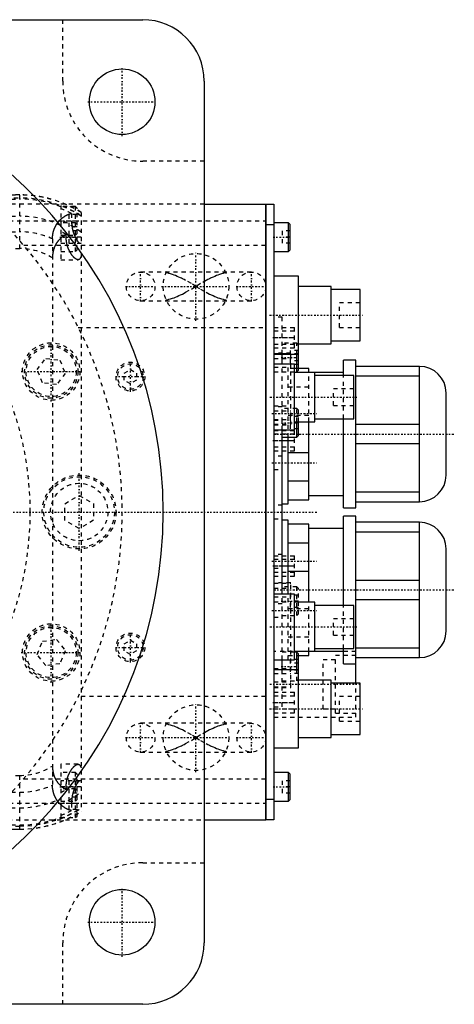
# Model space of a CAD drawing. Extents: x -1055 to 181, y -120 to 120.
# Tile 8 of 8: x 75 to 181, y -120 to 120. Entities that reach past the tile are written whole.
import ezdxf

# ---------------------------------------------------------------- set-up
doc = ezdxf.new("R2010")
doc.units = 0
doc.linetypes.add('CENTER', pattern=[1.5, 0.45, -0.5, 0.05, -0.5])
doc.linetypes.add('DASHED', pattern=[2, 1, -1])
for name, color, linetype in [('AM_0', 7, 'CONTINUOUS'), ('AM_3', 7, 'DASHED'), ('AM_7', 7, 'CENTER')]:
    doc.layers.add(name, color=color, linetype=linetype)

msp = doc.modelspace()

# ---------------------------------------------------------------- linework, layer by layer
at = {"layer": 'AM_0', "color": 7, "linetype": 'CONTINUOUS'}
for p, q in [((-105, 120), (105, 120)), ((120, 105), (120, -105)), ((120, 75), (135, 75)), ((135, -75), (135, 75)), ((135, 74.95), (135.05, 74.95)), ((135.05, 75), (135.05, -75)), ((135.05, 75), (137, 75)), ((137, 75), (137, -75)), ((135, 69.95), (135.05, 69.95)), ((137, 70), (135.05, 70)), ((140.6, 70.5), (137, 70.5)), ((141, 70.1), (140.6, 70.5)), ((140.6, 63.5), (140.6, 70.5)), ((141, 63.9), (141, 70.1)), ((137, 63.5), (140.6, 63.5)), ((140.6, 63.5), (141, 63.9)), ((143, 57.5), (137, 57.5)), ((143, 35), (143, 57.5)), ((151, 55), (143, 55)), ((151, 41), (151, 55)), ((158, 54.25), (151, 54.25)), ((158, 41.75), (158, 54.25)), ((143, 41), (151, 41)), ((151, 41.75), (158, 41.75)), ((137, 38.5), (143, 38.5)), ((139, 36), (139, 38.5)), ((142.6, 35), (142.6, 38.5)), ((142, 36), (137, 36)), ((142, 20), (142, 36)), ((157, 37), (154, 37)), ((154, 33.27), (154, 37)), ((157, 1), (157, 37)), ((145.5, 35), (142, 35)), ((154, 34), (142, 34)), ((145.5, 34), (145.5, 35)), ((147, 22), (147, 34)), ((172.5, 35.5), (157, 35.5)), ((172.5, 2.5), (172.5, 35.5)), ((156.5, 33.25), (147, 33.25)), ((156.5, 22.75), (156.5, 33.25)), ((157, 33.2), (172.5, 33.2)), ((179, 9), (179, 29)), ((142, 22), (147, 22)), ((142.6, 18.25), (142.6, 22)), ((143, 18.65), (143, 22)), ((145.5, 3), (145.5, 22)), ((147, 22.75), (156.5, 22.75)), ((154, 1), (154, 22.75)), ((137, 20), (142, 20)), ((139, -20), (139, 20)), ((172.5, 21.3), (157, 21.3)), ((139, 18.25), (142.6, 18.25)), ((140.5, 2), (140.5, 18.25)), ((142.6, 18.25), (143, 18.65)), ((140.5, 14.49), (145.5, 14.49)), ((157, 16.7), (172.5, 16.7)), ((145.5, 7.51), (140.5, 7.51)), ((140.5, 3), (145.5, 3)), ((145.5, 4), (154, 4)), ((172.5, 4.8), (157, 4.8)), ((157, 2.5), (172.5, 2.5)), ((139, 2), (140.5, 2)), ((154, 1), (157, 1)), ((140.5, -2), (139, -2)), ((140.5, -20), (140.5, -2)), ((157, -1), (154, -1)), ((154, -22.75), (154, -1)), ((157, -41.75), (157, -1)), ((145.5, -3), (140.5, -3)), ((145.5, -22), (145.5, -3)), ((154, -4), (145.5, -4)), ((172.5, -2.5), (157, -2.5)), ((157, -4.8), (172.5, -4.8)), ((172.5, -35.5), (172.5, -2.5)), ((140.5, -7.51), (145.5, -7.51)), ((179, -29), (179, -9)), ((145.5, -14.49), (140.5, -14.49)), ((172.5, -16.7), (157, -16.7)), ((142, -20), (137, -20)), ((142, -36), (142, -20)), ((157, -21.3), (172.5, -21.3)), ((147, -22), (142, -22)), ((147, -34), (147, -22)), ((156.5, -22.75), (147, -22.75)), ((156.5, -33.25), (156.5, -22.75)), ((147, -33.25), (156.5, -33.25)), ((154, -37), (154, -33.27)), ((172.5, -33.2), (157, -33.2)), ((137, -36), (142, -36)), ((139, -38.5), (139, -36)), ((154, -34), (142, -34)), ((142.6, -34.17), (142, -34.17)), ((143, -34.57), (142.6, -34.17)), ((142.6, -38.5), (142.6, -34.17)), ((143, -57.5), (143, -34.57)), ((143, -35), (145.5, -35)), ((145.5, -35), (145.5, -34)), ((157, -35.5), (172.5, -35.5)), ((154, -37), (157, -37)), ((143, -38.5), (137, -38.5)), ((151, -41), (143, -41)), ((151, -55), (151, -41)), ((158, -41.75), (151, -41.75)), ((158, -54.25), (158, -41.75)), ((143, -55), (151, -55)), ((151, -54.25), (158, -54.25)), ((137, -57.5), (143, -57.5)), ((140.6, -63.5), (137, -63.5)), ((141, -63.9), (140.6, -63.5)), ((140.6, -70.5), (140.6, -63.5)), ((141, -70.1), (141, -63.9)), ((135, -69.95), (135.05, -69.95)), ((135.05, -70), (137, -70)), ((137, -70.5), (140.6, -70.5)), ((140.6, -70.5), (141, -70.1)), ((120, -75), (135, -75)), ((135, -74.95), (135.05, -74.95)), ((137, -75), (135.05, -75)), ((105, -120), (-105, -120))]:
    msp.add_line(p, q, dxfattribs=at)
for centre in [(100, 100), (100, -100)]:
    msp.add_circle(centre, 8, dxfattribs=at)
for centre, radius, start, end in [((105, 105), 15, 0, 90), ((0, 0), 110, 277.8375, 82.1625), ((172.5, 29), 6.5, 0, 90), ((172.5, 9), 6.5, 270, 0), ((172.5, -9), 6.5, 0, 90), ((172.5, -29), 6.5, 270, 0), ((105, -105), 15, 270, 0)]:
    msp.add_arc(centre, radius, start, end, dxfattribs=at)
at = {"layer": 'AM_3', "color": 6, "linetype": 'DASHED'}
for p, q in [((85.5, 105), (85.5, 120)), ((120, 85.5), (105, 85.5)), ((-659, 77.28), (75, 77.28)), ((75, 77.32), (-120, 77.32)), ((75, 64.2), (75, 77.32)), ((-659, 76.29), (75, 76.29)), ((-98.41, 76.54), (75, 76.54)), ((120, 75), (66.14, 75)), ((85, 74.75), (85, 61.5)), ((88.6, 74.5), (85, 74.5)), ((89, 74.1), (88.6, 74.5)), ((88.6, 63.5), (88.6, 74.5)), ((-97, 72.1), (75, 72.1)), ((89, 72.5), (87, 72.5)), ((87, 72.5), (87, 69.5)), ((87.65, 72.74), (87.65, 71)), ((89, 63.9), (89, 74.1)), ((90, 73.02), (90, -73.02)), ((70.42, 71), (135, 71)), ((88.6, 70.5), (85, 70.5)), ((89, 70.1), (88.6, 70.5)), ((-659, 68.3), (75, 68.3)), ((85, 67.5), (88.6, 67.5)), ((86.34, 67), (86.34, 67.64)), ((89, 69.5), (87, 69.5)), ((89, 68.5), (87, 68.5)), ((87, 68.5), (87, 65.5)), ((88.6, 67.5), (89, 67.9)), ((139, 68.5), (139, 65.5)), ((141, 68.5), (139, 68.5)), ((135, 65), (75.99, 65)), ((83, 66.56), (83, -66.56)), ((90, 67), (85, 67)), ((85, 65.5), (89.8, 65.5)), ((141, 67), (139, 67)), ((141, 65.5), (139, 65.5)), ((-120, 64.2), (75, 64.2)), ((85, 63.5), (88.6, 63.5)), ((88.6, 63.5), (89, 63.9)), ((85, 61.5), (89.23, 61.5)), ((131.5, 58.5), (104.5, 58.5)), ((110.72, 58.31), (110.81, 58.5)), ((125.19, 58.5), (125.28, 58.31)), ((104.5, 51.5), (131.5, 51.5)), ((110.81, 51.5), (110.72, 51.69)), ((125.28, 51.69), (125.19, 51.5)), ((158, 51), (153, 51)), ((153, 45), (153, 51)), ((139, 47.5), (137, 47.5)), ((139, 38.5), (139, 47.5)), ((89.3, 45), (135, 45)), ((137, 45), (142, 45)), ((142, 44.05), (137, 44.05)), ((142, 40), (142, 45)), ((153, 45), (158, 45)), ((137, 42.5), (142, 42.5)), ((137, 40.95), (142, 40.95)), ((142.6, 41.17), (139, 41.17)), ((143, 40.77), (142.6, 41.17)), ((142.6, 38.5), (142.6, 41.17)), ((137, 40), (142, 40)), ((141.1, 38.74), (137, 38.74)), ((137, 38.63), (141.1, 38.63)), ((143, 39.4), (141, 39.4)), ((141, 39.4), (141, 35.94)), ((143, 38.54), (141, 38.54)), ((141.1, 21.26), (141.1, 38.74)), ((79.25, 34.7), (81.36, 37.45)), ((81.36, 37.45), (84.8, 37)), ((84.8, 37), (86.12, 33.8)), ((137, 37.42), (141.1, 37.42)), ((140.5, 18.25), (140.5, 36)), ((143, 36.81), (141, 36.81)), ((80.58, 31.5), (79.25, 34.7)), ((86.12, 33.8), (84.01, 31.05)), ((100.5, 33.87), (102, 34.73)), ((100.5, 32.13), (100.5, 33.87)), ((102, 34.73), (103.5, 33.87)), ((103.5, 33.87), (103.5, 32.13)), ((137, 35.34), (141.1, 35.34)), ((137, 34.13), (141.1, 34.13)), ((139, 20), (139, 36)), ((139, 34.17), (142.6, 34.17)), ((142, 35), (140.5, 35)), ((143, 35.94), (141, 35.94)), ((142.6, 34.17), (142.6, 35)), ((142.6, 34.17), (143, 34.57)), ((143, 34.57), (143, 35)), ((145.5, 22), (145.5, 34)), ((84.01, 31.05), (80.58, 31.5)), ((102, 31.27), (100.5, 32.13)), ((103.5, 32.13), (102, 31.27)), ((154, 22.75), (154, 33.27)), ((140.5, 30.49), (145.5, 30.49)), ((156.5, 30), (151.5, 30)), ((151.5, 26), (151.5, 30)), ((137, 25.87), (141.1, 25.87)), ((139, 25.65), (137, 25.65)), ((137, 24.66), (141.1, 24.66)), ((142.6, 25.25), (139, 25.25)), ((143, 24.85), (142.6, 25.25)), ((142.6, 22), (142.6, 25.25)), ((143, 22), (143, 24.85)), ((151.5, 26), (156.5, 26)), ((137, 22.58), (141.1, 22.58)), ((137, 22.35), (139, 22.35)), ((145.5, 23.51), (140.5, 23.51)), ((141, 23.25), (141, 20.25)), ((143, 23.25), (141, 23.25)), ((143, 21.75), (141, 21.75)), ((137, 21.37), (141.1, 21.37)), ((137, 21.26), (141.1, 21.26)), ((137, 19.9), (142, 19.9)), ((143, 20.25), (141, 20.25)), ((142, 14.9), (142, 19.9)), ((142, 18.95), (137, 18.95)), ((137, 17.4), (142, 17.4)), ((137, 15.85), (142, 15.85)), ((137, 14.9), (142, 14.9)), ((139, 13.65), (137, 13.65)), ((137, 10.35), (139, 10.35)), ((86, 2.02), (89.5, 4.04)), ((89.5, 4.04), (93, 2.02)), ((86, -2.02), (86, 2.02)), ((93, 2.02), (93, -2.02)), ((139, 1.65), (137, 1.65)), ((89.5, -4.04), (86, -2.02)), ((93, -2.02), (89.5, -4.04)), ((137, -1.65), (139, -1.65)), ((139, -10.35), (137, -10.35)), ((137, -10.65), (142, -10.65)), ((142, -11.6), (137, -11.6)), ((142, -15.65), (142, -10.65)), ((137, -13.15), (142, -13.15)), ((137, -13.65), (139, -13.65)), ((137, -14.7), (142, -14.7)), ((137, -15.65), (142, -15.65)), ((141.1, -17.26), (137, -17.26)), ((137, -17.37), (141.1, -17.37)), ((137, -18.58), (141.1, -18.58)), ((142.6, -18.25), (139, -18.25)), ((141.1, -42.74), (141.1, -17.26)), ((143, -18.65), (142.6, -18.25)), ((142.6, -25.25), (142.6, -18.25)), ((143, -24.85), (143, -18.65)), ((137, -20.66), (141.1, -20.66)), ((139, -36), (139, -20)), ((140.5, -36), (140.5, -20)), ((143, -20.25), (141, -20.25)), ((141, -20.25), (141, -23.25)), ((137, -21.87), (141.1, -21.87)), ((139, -22.35), (137, -22.35)), ((140.5, -23.51), (145.5, -23.51)), ((143, -21.75), (141, -21.75)), ((143, -23.25), (141, -23.25)), ((145.5, -34), (145.5, -22)), ((154, -33.27), (154, -22.75)), ((137, -25.65), (139, -25.65)), ((139, -25.25), (142.6, -25.25)), ((142.6, -25.25), (143, -24.85)), ((156.5, -26), (151.5, -26)), ((151.5, -30), (151.5, -26)), ((80.58, -31.5), (84.01, -31.05)), ((84.01, -31.05), (86.12, -33.8)), ((145.5, -30.49), (140.5, -30.49)), ((151.5, -30), (156.5, -30)), ((79.25, -34.7), (80.58, -31.5)), ((100.5, -32.13), (102, -31.27)), ((100.5, -33.87), (100.5, -32.13)), ((102, -31.27), (103.5, -32.13)), ((103.5, -32.13), (103.5, -33.87)), ((81.36, -37.45), (79.25, -34.7)), ((86.12, -33.8), (84.8, -37)), ((102, -34.73), (100.5, -33.87)), ((103.5, -33.87), (102, -34.73)), ((145.5, -34), (137, -34)), ((142, -34.17), (139, -34.17)), ((140.5, -35), (143, -35)), ((143, -35.94), (141, -35.94)), ((141, -35.94), (141, -39.4)), ((152, -36), (149, -36)), ((149, -48), (149, -36)), ((157, -35), (152, -35)), ((152, -49), (152, -35)), ((157, -34), (154, -34)), ((84.8, -37), (81.36, -37.45)), ((137, -38.13), (141.1, -38.13)), ((143, -36.81), (141, -36.81)), ((137, -39.34), (141.1, -39.34)), ((139, -47.5), (139, -38.5)), ((143, -38.54), (141, -38.54)), ((143, -39.4), (141, -39.4)), ((142.6, -41.17), (142.6, -38.5)), ((142.6, -41.17), (143, -40.77)), ((137, -41.42), (141.1, -41.42)), ((137, -42.63), (141.1, -42.63)), ((137, -42.74), (141.1, -42.74)), ((139, -41.17), (142.6, -41.17)), ((157, -50), (157, -41.75)), ((135, -45), (89.3, -45)), ((137, -43.95), (142, -43.95)), ((142, -44.9), (137, -44.9)), ((142, -48.95), (142, -43.95)), ((158, -45), (153, -45)), ((153, -51), (153, -45)), ((137, -46.45), (142, -46.45)), ((137, -47.5), (139, -47.5)), ((137, -48), (142, -48)), ((149, -48), (152, -48)), ((137, -48.95), (142, -48.95)), ((137, -50), (157, -50)), ((152, -49), (157, -49)), ((131.5, -51.5), (104.5, -51.5)), ((110.72, -51.69), (110.81, -51.5)), ((125.19, -51.5), (125.28, -51.69)), ((153, -51), (158, -51)), ((104.5, -58.5), (131.5, -58.5)), ((110.81, -58.5), (110.72, -58.31)), ((125.28, -58.31), (125.19, -58.5)), ((89.23, -61.5), (85, -61.5)), ((85, -61.5), (85, -74.75)), ((-120, -64.2), (75, -64.2)), ((75, -77.32), (75, -64.2)), ((88.6, -63.5), (85, -63.5)), ((89, -63.9), (88.6, -63.5)), ((88.6, -74.5), (88.6, -63.5)), ((89, -74.1), (89, -63.9)), ((140.6, -68.5), (140.6, -63.5)), ((75.99, -65), (135, -65)), ((89.8, -65.5), (85, -65.5)), ((90, -67), (85, -67)), ((86.34, -67.64), (86.34, -67)), ((87, -65.5), (87, -68.5)), ((139, -65.5), (139, -68.5)), ((141, -65.5), (139, -65.5)), ((141, -67), (139, -67)), ((-659, -68.3), (75, -68.3)), ((88.6, -67.5), (85, -67.5)), ((89, -68.5), (87, -68.5)), ((89, -69.5), (87, -69.5)), ((87, -69.5), (87, -72.5)), ((89, -67.9), (88.6, -67.5)), ((141, -68.5), (139, -68.5)), ((70.42, -71), (135, -71)), ((85, -70.5), (88.6, -70.5)), ((87.65, -71), (87.65, -72.74)), ((88.6, -70.5), (89, -70.1)), ((-97.14, -72.1), (75, -72.1)), ((89, -72.5), (87, -72.5)), ((88.6, -74.5), (89, -74.1)), ((-659, -76.29), (75, -76.29)), ((-120, -76.54), (75, -76.54)), ((66.14, -75), (120, -75)), ((85, -74.5), (88.6, -74.5)), ((-659, -77.28), (75, -77.28)), ((-120, -77.32), (75, -77.32)), ((105, -85.5), (120, -85.5)), ((85.5, -120), (85.5, -105))]:
    msp.add_line(p, q, dxfattribs=at)
for points in [[(83, 66.56, 0), (83, 66.61, 0), (83, 66.7, 0), (83, 66.8, 0), (83.01, 66.84, 0), (83.01, 66.89, 0), (83.01, 66.98, 0), (83.02, 67.08, 0), (83.02, 67.17, 0), (83.03, 67.26, 0), (83.04, 67.35, 0), (83.05, 67.4, 0), (83.05, 67.45, 0), (83.06, 67.54, 0), (83.08, 67.63, 0), (83.09, 67.72, 0), (83.11, 67.82, 0), (83.12, 67.91, 0), (83.13, 67.95, 0), (83.14, 68, 0), (83.16, 68.09, 0), (83.18, 68.18, 0), (83.19, 68.23, 0), (83.2, 68.27, 0), (83.23, 68.36, 0), (83.25, 68.45, 0), (83.27, 68.49, 0), (83.28, 68.53, 0), (83.3, 68.62, 0), (83.33, 68.71, 0), (83.36, 68.79, 0), (83.39, 68.88, 0), (83.42, 68.96, 0), (83.44, 69, 0), (83.46, 69.04, 0), (83.49, 69.13, 0), (83.52, 69.21, 0), (83.56, 69.29, 0), (83.6, 69.37, 0), (83.63, 69.45, 0), (83.65, 69.49, 0), (83.67, 69.53, 0), (83.71, 69.6, 0), (83.75, 69.68, 0), (83.79, 69.76, 0), (83.83, 69.83, 0), (83.88, 69.91, 0), (83.9, 69.94, 0), (83.92, 69.98, 0), (83.96, 70.05, 0), (84.01, 70.12, 0), (84.06, 70.19, 0), (84.1, 70.26, 0), (84.15, 70.33, 0), (84.17, 70.37, 0), (84.2, 70.4, 0), (84.25, 70.47, 0), (84.29, 70.53, 0), (84.34, 70.6, 0), (84.39, 70.66, 0), (84.44, 70.72, 0), (84.47, 70.75, 0), (84.49, 70.78, 0), (84.54, 70.84, 0), (84.6, 70.9, 0), (84.62, 70.93, 0), (84.65, 70.96, 0), (84.7, 71.02, 0), (84.75, 71.08, 0), (84.78, 71.1, 0), (84.81, 71.13, 0), (84.86, 71.19, 0), (84.91, 71.24, 0), (84.97, 71.29, 0), (85.02, 71.34, 0), (85.07, 71.4, 0), (85.1, 71.42, 0), (85.13, 71.45, 0), (85.18, 71.5, 0), (85.24, 71.54, 0), (85.29, 71.59, 0), (85.35, 71.64, 0), (85.41, 71.68, 0), (85.43, 71.71, 0), (85.46, 71.73, 0), (85.52, 71.77, 0), (85.58, 71.82, 0), (85.63, 71.86, 0), (85.69, 71.9, 0), (85.75, 71.94, 0), (85.78, 71.96, 0), (85.81, 71.98, 0), (85.86, 72.02, 0), (85.92, 72.06, 0), (85.98, 72.1, 0), (86.04, 72.13, 0), (86.1, 72.17, 0), (86.13, 72.18, 0), (86.15, 72.2, 0), (86.21, 72.24, 0), (86.27, 72.27, 0), (86.33, 72.3, 0), (86.39, 72.33, 0), (86.45, 72.36, 0), (86.48, 72.37, 0), (86.51, 72.39, 0), (86.56, 72.42, 0), (86.62, 72.44, 0), (86.65, 72.46, 0), (86.68, 72.47, 0), (86.74, 72.49, 0), (86.8, 72.52, 0), (86.83, 72.53, 0), (86.85, 72.54, 0), (86.91, 72.56, 0), (86.97, 72.58, 0), (87.02, 72.6, 0), (87.08, 72.62, 0), (87.14, 72.63, 0), (87.16, 72.64, 0), (87.19, 72.65, 0), (87.25, 72.66, 0), (87.3, 72.68, 0), (87.49, 72.72, 0), (87.65, 72.74, 0)], [(87.65, 71, 0), (87.65, 70.96, 0), (87.65, 70.88, 0), (87.65, 70.8, 0), (87.65, 70.76, 0), (87.65, 70.72, 0), (87.66, 70.64, 0), (87.66, 70.56, 0), (87.66, 70.48, 0), (87.67, 70.4, 0), (87.67, 70.32, 0), (87.68, 70.28, 0), (87.68, 70.24, 0), (87.69, 70.15, 0), (87.69, 70.07, 0), (87.7, 69.99, 0), (87.71, 69.91, 0), (87.72, 69.83, 0), (87.73, 69.79, 0), (87.73, 69.75, 0), (87.74, 69.67, 0), (87.75, 69.59, 0), (87.76, 69.55, 0), (87.77, 69.51, 0), (87.78, 69.43, 0), (87.79, 69.35, 0), (87.8, 69.31, 0), (87.81, 69.27, 0), (87.82, 69.2, 0), (87.84, 69.12, 0), (87.85, 69.04, 0), (87.87, 68.96, 0), (87.88, 68.89, 0), (87.89, 68.85, 0), (87.9, 68.81, 0), (87.92, 68.74, 0), (87.94, 68.66, 0), (87.96, 68.59, 0), (87.98, 68.52, 0), (88, 68.44, 0), (88.01, 68.41, 0), (88.02, 68.37, 0), (88.04, 68.3, 0), (88.06, 68.23, 0), (88.08, 68.16, 0), (88.1, 68.09, 0), (88.12, 68.02, 0), (88.13, 67.99, 0), (88.15, 67.95, 0), (88.17, 67.89, 0), (88.19, 67.82, 0), (88.21, 67.76, 0), (88.24, 67.69, 0), (88.26, 67.63, 0), (88.27, 67.6, 0), (88.28, 67.57, 0), (88.31, 67.51, 0), (88.33, 67.45, 0), (88.36, 67.39, 0), (88.38, 67.33, 0), (88.41, 67.28, 0), (88.42, 67.25, 0), (88.43, 67.22, 0), (88.45, 67.16, 0), (88.48, 67.11, 0), (88.49, 67.08, 0), (88.5, 67.06, 0), (88.53, 67, 0), (88.55, 66.95, 0), (88.57, 66.93, 0), (88.58, 66.9, 0), (88.6, 66.85, 0), (88.63, 66.8, 0), (88.66, 66.75, 0), (88.68, 66.7, 0), (88.71, 66.65, 0), (88.72, 66.63, 0), (88.73, 66.6, 0), (88.76, 66.56, 0), (88.79, 66.51, 0), (88.81, 66.47, 0), (88.84, 66.42, 0), (88.87, 66.38, 0), (88.88, 66.36, 0), (88.89, 66.34, 0), (88.92, 66.29, 0), (88.95, 66.25, 0), (88.97, 66.21, 0), (89, 66.17, 0), (89.03, 66.14, 0), (89.04, 66.12, 0), (89.05, 66.1, 0), (89.08, 66.06, 0), (89.11, 66.03, 0), (89.13, 66, 0), (89.16, 65.96, 0), (89.18, 65.93, 0), (89.2, 65.92, 0), (89.21, 65.9, 0), (89.24, 65.87, 0), (89.26, 65.84, 0), (89.29, 65.81, 0), (89.31, 65.79, 0), (89.34, 65.76, 0), (89.35, 65.75, 0), (89.36, 65.74, 0), (89.39, 65.72, 0), (89.41, 65.69, 0), (89.42, 65.68, 0), (89.43, 65.67, 0), (89.46, 65.65, 0), (89.48, 65.64, 0), (89.49, 65.63, 0), (89.5, 65.62, 0), (89.53, 65.6, 0), (89.55, 65.59, 0), (89.57, 65.57, 0), (89.59, 65.56, 0), (89.61, 65.55, 0), (89.62, 65.55, 0), (89.63, 65.54, 0), (89.66, 65.53, 0), (89.68, 65.52, 0), (89.7, 65.52, 0), (89.71, 65.51, 0), (89.73, 65.51, 0), (89.74, 65.5, 0), (89.75, 65.5, 0), (89.77, 65.5, 0), (89.79, 65.5, 0), (89.8, 65.5, 0)], [(86.34, 67.64, 0), (86.2, 67.57, 0), (85.92, 67.42, 0), (85.64, 67.24, 0), (85.5, 67.14, 0), (85.36, 67.04, 0), (85.1, 66.82, 0), (84.84, 66.59, 0), (84.59, 66.32, 0), (84.45, 66.16, 0), (84.41, 66.11, 0), (84.37, 66.07, 0), (84.35, 66.04, 0), (84.33, 66.02, 0), (84.29, 65.97, 0), (84.25, 65.92, 0), (84.21, 65.87, 0), (84.17, 65.81, 0), (84.14, 65.76, 0), (84.12, 65.73, 0), (84.1, 65.71, 0), (84.06, 65.65, 0), (84.03, 65.6, 0), (84.01, 65.57, 0), (83.99, 65.54, 0), (83.96, 65.49, 0), (83.92, 65.43, 0), (83.9, 65.4, 0), (83.89, 65.38, 0), (83.85, 65.32, 0), (83.82, 65.26, 0), (83.79, 65.2, 0), (83.75, 65.14, 0), (83.72, 65.08, 0), (83.71, 65.05, 0), (83.69, 65.02, 0), (83.66, 64.96, 0), (83.63, 64.9, 0), (83.6, 64.83, 0), (83.57, 64.77, 0), (83.54, 64.71, 0), (83.53, 64.68, 0), (83.52, 64.64, 0), (83.49, 64.58, 0), (83.46, 64.52, 0), (83.44, 64.45, 0), (83.41, 64.39, 0), (83.39, 64.32, 0), (83.38, 64.29, 0), (83.37, 64.25, 0), (83.34, 64.19, 0), (83.32, 64.12, 0), (83.3, 64.05, 0), (83.28, 63.98, 0), (83.26, 63.92, 0), (83.25, 63.88, 0), (83.24, 63.85, 0), (83.22, 63.78, 0), (83.2, 63.71, 0), (83.19, 63.64, 0), (83.17, 63.57, 0), (83.16, 63.5, 0), (83.15, 63.46, 0), (83.14, 63.43, 0), (83.13, 63.36, 0), (83.11, 63.28, 0), (83.11, 63.25, 0), (83.1, 63.21, 0), (83.09, 63.14, 0), (83.08, 63.07, 0), (83.07, 63.03, 0), (83.07, 62.99, 0), (83.06, 62.92, 0), (83.05, 62.85, 0), (83.04, 62.77, 0), (83.04, 62.7, 0), (83.03, 62.63, 0), (83.03, 62.59, 0), (83.02, 62.55, 0), (83.02, 62.48, 0), (83.01, 62.41, 0), (83, 62.15, 0), (83, 61.92, 0)], [(89.23, 61.5, 0), (89.22, 61.5, 0), (89.19, 61.5, 0), (89.16, 61.5, 0), (89.15, 61.5, 0), (89.14, 61.51, 0), (89.11, 61.51, 0), (89.08, 61.52, 0), (89.05, 61.52, 0), (89.02, 61.53, 0), (88.99, 61.54, 0), (88.98, 61.54, 0), (88.96, 61.55, 0), (88.93, 61.56, 0), (88.9, 61.57, 0), (88.87, 61.59, 0), (88.84, 61.6, 0), (88.81, 61.62, 0), (88.79, 61.63, 0), (88.78, 61.63, 0), (88.74, 61.65, 0), (88.71, 61.67, 0), (88.69, 61.68, 0), (88.68, 61.69, 0), (88.64, 61.71, 0), (88.61, 61.74, 0), (88.59, 61.75, 0), (88.58, 61.76, 0), (88.54, 61.78, 0), (88.51, 61.81, 0), (88.48, 61.84, 0), (88.44, 61.86, 0), (88.41, 61.89, 0), (88.39, 61.91, 0), (88.37, 61.92, 0), (88.34, 61.96, 0), (88.3, 61.99, 0), (88.27, 62.02, 0), (88.23, 62.05, 0), (88.2, 62.09, 0), (88.18, 62.11, 0), (88.16, 62.13, 0), (88.13, 62.16, 0), (88.09, 62.2, 0), (88.05, 62.24, 0), (88.02, 62.28, 0), (87.98, 62.32, 0), (87.97, 62.34, 0), (87.95, 62.36, 0), (87.91, 62.41, 0), (87.88, 62.45, 0), (87.84, 62.49, 0), (87.81, 62.54, 0), (87.77, 62.59, 0), (87.76, 62.61, 0), (87.74, 62.63, 0), (87.7, 62.68, 0), (87.67, 62.73, 0), (87.64, 62.78, 0), (87.6, 62.83, 0), (87.57, 62.88, 0), (87.55, 62.9, 0), (87.53, 62.93, 0), (87.5, 62.98, 0), (87.47, 63.03, 0), (87.45, 63.06, 0), (87.44, 63.09, 0), (87.4, 63.14, 0), (87.37, 63.19, 0), (87.36, 63.22, 0), (87.34, 63.25, 0), (87.31, 63.3, 0), (87.28, 63.36, 0), (87.24, 63.42, 0), (87.21, 63.48, 0), (87.18, 63.54, 0), (87.17, 63.57, 0), (87.15, 63.6, 0), (87.12, 63.66, 0), (87.09, 63.72, 0), (87.06, 63.79, 0), (87.03, 63.85, 0), (87, 63.92, 0), (86.98, 63.95, 0), (86.97, 63.99, 0), (86.94, 64.05, 0), (86.91, 64.12, 0), (86.88, 64.19, 0), (86.86, 64.26, 0), (86.83, 64.33, 0), (86.82, 64.37, 0), (86.8, 64.41, 0), (86.78, 64.48, 0), (86.75, 64.55, 0), (86.73, 64.63, 0), (86.7, 64.7, 0), (86.68, 64.78, 0), (86.67, 64.81, 0), (86.65, 64.85, 0), (86.63, 64.93, 0), (86.61, 65.01, 0), (86.59, 65.08, 0), (86.57, 65.16, 0), (86.55, 65.24, 0), (86.54, 65.28, 0), (86.53, 65.32, 0), (86.51, 65.4, 0), (86.49, 65.48, 0), (86.49, 65.52, 0), (86.48, 65.56, 0), (86.46, 65.64, 0), (86.45, 65.72, 0), (86.44, 65.77, 0), (86.43, 65.81, 0), (86.42, 65.89, 0), (86.41, 65.97, 0), (86.4, 66.05, 0), (86.39, 66.13, 0), (86.38, 66.22, 0), (86.37, 66.26, 0), (86.37, 66.3, 0), (86.36, 66.38, 0), (86.36, 66.47, 0), (86.35, 66.55, 0), (86.35, 66.63, 0), (86.34, 66.71, 0), (86.34, 66.75, 0), (86.34, 66.8, 0), (86.34, 66.88, 0), (86.34, 66.96, 0), (86.34, 67, 0)], [(89.8, 65.5, 0), (89.84, 65.5, 0), (89.9, 65.52, 0), (89.97, 65.56, 0), (90, 65.59, 0)], [(90, 62.39, 0), (89.99, 62.34, 0), (89.96, 62.25, 0), (89.93, 62.16, 0), (89.91, 62.12, 0), (89.9, 62.08, 0), (89.86, 62, 0), (89.83, 61.93, 0), (89.79, 61.86, 0), (89.75, 61.8, 0), (89.71, 61.74, 0), (89.69, 61.72, 0), (89.66, 61.69, 0), (89.62, 61.65, 0), (89.57, 61.61, 0), (89.52, 61.58, 0), (89.47, 61.55, 0), (89.42, 61.53, 0), (89.39, 61.52, 0), (89.37, 61.52, 0), (89.31, 61.51, 0), (89.26, 61.5, 0), (89.23, 61.5, 0)], [(118, 55, 0), (116.87, 55.66, 0), (115.48, 56.44, 0), (115.08, 56.66, 0), (114.67, 56.87, 0), (114.46, 56.97, 0), (114.26, 57.07, 0), (113.85, 57.26, 0), (113.44, 57.44, 0), (113.04, 57.61, 0), (112.64, 57.76, 0), (112.24, 57.9, 0), (112.03, 57.97, 0), (111.82, 58.03, 0), (111.39, 58.16, 0), (110.94, 58.27, 0), (110.72, 58.31, 0)], [(125.28, 58.31, 0), (125.06, 58.27, 0), (124.61, 58.16, 0), (124.18, 58.03, 0), (123.97, 57.97, 0), (123.76, 57.9, 0), (123.36, 57.76, 0), (122.96, 57.61, 0), (122.56, 57.44, 0), (122.15, 57.26, 0), (121.74, 57.07, 0), (121.54, 56.97, 0), (121.33, 56.87, 0), (120.92, 56.66, 0), (120.52, 56.44, 0), (119.13, 55.66, 0), (118, 55, 0)], [(110.72, 51.69, 0), (110.94, 51.73, 0), (111.39, 51.84, 0), (111.82, 51.97, 0), (112.03, 52.03, 0), (112.24, 52.1, 0), (112.64, 52.24, 0), (113.04, 52.39, 0), (113.44, 52.56, 0), (113.85, 52.74, 0), (114.26, 52.93, 0), (114.46, 53.03, 0), (114.67, 53.13, 0), (115.08, 53.34, 0), (115.48, 53.56, 0), (116.87, 54.34, 0), (118, 55, 0)], [(118, 55, 0), (119.13, 54.34, 0), (120.52, 53.56, 0), (120.92, 53.34, 0), (121.33, 53.13, 0), (121.54, 53.03, 0), (121.74, 52.93, 0), (122.15, 52.74, 0), (122.56, 52.56, 0), (122.96, 52.39, 0), (123.36, 52.24, 0), (123.76, 52.1, 0), (123.97, 52.03, 0), (124.18, 51.97, 0), (124.61, 51.84, 0), (125.06, 51.73, 0), (125.28, 51.69, 0)], [(118, -55, 0), (116.87, -54.34, 0), (115.48, -53.56, 0), (115.08, -53.34, 0), (114.67, -53.13, 0), (114.46, -53.03, 0), (114.26, -52.93, 0), (113.85, -52.74, 0), (113.44, -52.56, 0), (113.04, -52.39, 0), (112.64, -52.24, 0), (112.24, -52.1, 0), (112.03, -52.03, 0), (111.82, -51.97, 0), (111.39, -51.84, 0), (110.94, -51.73, 0), (110.72, -51.69, 0)], [(125.28, -51.69, 0), (125.06, -51.73, 0), (124.61, -51.84, 0), (124.18, -51.97, 0), (123.97, -52.03, 0), (123.76, -52.1, 0), (123.36, -52.24, 0), (122.96, -52.39, 0), (122.56, -52.56, 0), (122.15, -52.74, 0), (121.74, -52.93, 0), (121.54, -53.03, 0), (121.33, -53.13, 0), (120.92, -53.34, 0), (120.52, -53.56, 0), (119.13, -54.34, 0), (118, -55, 0)], [(110.72, -58.31, 0), (110.94, -58.27, 0), (111.39, -58.16, 0), (111.82, -58.03, 0), (112.03, -57.97, 0), (112.24, -57.9, 0), (112.64, -57.76, 0), (113.04, -57.61, 0), (113.44, -57.44, 0), (113.85, -57.26, 0), (114.26, -57.07, 0), (114.46, -56.97, 0), (114.67, -56.87, 0), (115.08, -56.66, 0), (115.48, -56.44, 0), (116.87, -55.66, 0), (118, -55, 0)], [(118, -55, 0), (119.13, -55.66, 0), (120.52, -56.44, 0), (120.92, -56.66, 0), (121.33, -56.87, 0), (121.54, -56.97, 0), (121.74, -57.07, 0), (122.15, -57.26, 0), (122.56, -57.44, 0), (122.96, -57.61, 0), (123.36, -57.76, 0), (123.76, -57.9, 0), (123.97, -57.97, 0), (124.18, -58.03, 0), (124.61, -58.16, 0), (125.06, -58.27, 0), (125.28, -58.31, 0)], [(83, -61.92, 0), (83, -62.15, 0), (83.01, -62.41, 0), (83.02, -62.48, 0), (83.02, -62.55, 0), (83.03, -62.59, 0), (83.03, -62.63, 0), (83.04, -62.7, 0), (83.04, -62.77, 0), (83.05, -62.85, 0), (83.06, -62.92, 0), (83.07, -62.99, 0), (83.07, -63.03, 0), (83.08, -63.07, 0), (83.09, -63.14, 0), (83.1, -63.21, 0), (83.11, -63.25, 0), (83.11, -63.28, 0), (83.13, -63.36, 0), (83.14, -63.43, 0), (83.15, -63.46, 0), (83.16, -63.5, 0), (83.17, -63.57, 0), (83.19, -63.64, 0), (83.21, -63.71, 0), (83.22, -63.78, 0), (83.24, -63.86, 0), (83.25, -63.89, 0), (83.26, -63.93, 0), (83.28, -63.99, 0), (83.3, -64.06, 0), (83.32, -64.13, 0), (83.35, -64.2, 0), (83.37, -64.27, 0), (83.38, -64.3, 0), (83.39, -64.33, 0), (83.42, -64.4, 0), (83.44, -64.47, 0), (83.47, -64.53, 0), (83.49, -64.6, 0), (83.52, -64.66, 0), (83.54, -64.69, 0), (83.55, -64.72, 0), (83.58, -64.79, 0), (83.61, -64.85, 0), (83.64, -64.91, 0), (83.67, -64.97, 0), (83.7, -65.03, 0), (83.71, -65.06, 0), (83.73, -65.09, 0), (83.76, -65.15, 0), (83.79, -65.21, 0), (83.83, -65.27, 0), (83.86, -65.33, 0), (83.89, -65.39, 0), (83.91, -65.42, 0), (83.93, -65.45, 0), (83.96, -65.5, 0), (84, -65.56, 0), (84.02, -65.59, 0), (84.04, -65.61, 0), (84.07, -65.67, 0), (84.11, -65.72, 0), (84.13, -65.75, 0), (84.15, -65.78, 0), (84.19, -65.83, 0), (84.22, -65.88, 0), (84.26, -65.93, 0), (84.3, -65.98, 0), (84.34, -66.03, 0), (84.36, -66.06, 0), (84.38, -66.08, 0), (84.42, -66.13, 0), (84.46, -66.18, 0), (84.6, -66.34, 0), (84.86, -66.6, 0), (85.11, -66.84, 0), (85.38, -67.05, 0), (85.51, -67.15, 0), (85.65, -67.25, 0), (85.92, -67.42, 0), (86.2, -67.57, 0), (86.34, -67.64, 0)], [(86.34, -67, 0), (86.34, -66.96, 0), (86.34, -66.88, 0), (86.34, -66.8, 0), (86.34, -66.75, 0), (86.34, -66.71, 0), (86.35, -66.63, 0), (86.35, -66.55, 0), (86.36, -66.47, 0), (86.36, -66.38, 0), (86.37, -66.3, 0), (86.37, -66.26, 0), (86.38, -66.22, 0), (86.39, -66.13, 0), (86.4, -66.05, 0), (86.41, -65.97, 0), (86.42, -65.89, 0), (86.43, -65.81, 0), (86.44, -65.77, 0), (86.45, -65.72, 0), (86.46, -65.64, 0), (86.48, -65.56, 0), (86.49, -65.52, 0), (86.49, -65.48, 0), (86.51, -65.4, 0), (86.53, -65.32, 0), (86.54, -65.28, 0), (86.55, -65.24, 0), (86.57, -65.16, 0), (86.59, -65.08, 0), (86.61, -65.01, 0), (86.63, -64.93, 0), (86.65, -64.85, 0), (86.67, -64.81, 0), (86.68, -64.78, 0), (86.7, -64.7, 0), (86.73, -64.63, 0), (86.75, -64.55, 0), (86.78, -64.48, 0), (86.8, -64.41, 0), (86.82, -64.37, 0), (86.83, -64.33, 0), (86.86, -64.26, 0), (86.88, -64.19, 0), (86.91, -64.12, 0), (86.94, -64.05, 0), (86.97, -63.99, 0), (86.98, -63.95, 0), (87, -63.92, 0), (87.03, -63.85, 0), (87.06, -63.79, 0), (87.09, -63.72, 0), (87.12, -63.66, 0), (87.15, -63.6, 0), (87.17, -63.57, 0), (87.18, -63.54, 0), (87.21, -63.48, 0), (87.24, -63.42, 0), (87.28, -63.36, 0), (87.31, -63.3, 0), (87.34, -63.25, 0), (87.36, -63.22, 0), (87.37, -63.19, 0), (87.4, -63.14, 0), (87.44, -63.09, 0), (87.45, -63.06, 0), (87.47, -63.03, 0), (87.5, -62.98, 0), (87.53, -62.93, 0), (87.55, -62.9, 0), (87.57, -62.88, 0), (87.6, -62.83, 0), (87.64, -62.78, 0), (87.67, -62.73, 0), (87.7, -62.68, 0), (87.74, -62.63, 0), (87.76, -62.61, 0), (87.77, -62.59, 0), (87.81, -62.54, 0), (87.84, -62.49, 0), (87.88, -62.45, 0), (87.91, -62.41, 0), (87.95, -62.36, 0), (87.97, -62.34, 0), (87.98, -62.32, 0), (88.02, -62.28, 0), (88.05, -62.24, 0), (88.09, -62.2, 0), (88.13, -62.16, 0), (88.16, -62.13, 0), (88.18, -62.11, 0), (88.2, -62.09, 0), (88.23, -62.05, 0), (88.27, -62.02, 0), (88.3, -61.99, 0), (88.34, -61.96, 0), (88.37, -61.92, 0), (88.39, -61.91, 0), (88.41, -61.89, 0), (88.44, -61.86, 0), (88.48, -61.84, 0), (88.51, -61.81, 0), (88.54, -61.78, 0), (88.58, -61.76, 0), (88.59, -61.75, 0), (88.61, -61.74, 0), (88.64, -61.71, 0), (88.68, -61.69, 0), (88.69, -61.68, 0), (88.71, -61.67, 0), (88.74, -61.65, 0), (88.78, -61.63, 0), (88.79, -61.63, 0), (88.81, -61.62, 0), (88.84, -61.6, 0), (88.87, -61.59, 0), (88.9, -61.57, 0), (88.93, -61.56, 0), (88.96, -61.55, 0), (88.98, -61.54, 0), (88.99, -61.54, 0), (89.02, -61.53, 0), (89.05, -61.52, 0), (89.08, -61.52, 0), (89.11, -61.51, 0), (89.14, -61.51, 0), (89.15, -61.5, 0), (89.16, -61.5, 0), (89.19, -61.5, 0), (89.22, -61.5, 0), (89.23, -61.5, 0)], [(89.23, -61.5, 0), (89.26, -61.5, 0), (89.31, -61.51, 0), (89.37, -61.52, 0), (89.39, -61.52, 0), (89.42, -61.53, 0), (89.47, -61.55, 0), (89.52, -61.58, 0), (89.57, -61.61, 0), (89.62, -61.65, 0), (89.66, -61.69, 0), (89.69, -61.72, 0), (89.71, -61.74, 0), (89.75, -61.8, 0), (89.79, -61.86, 0), (89.83, -61.93, 0), (89.86, -62, 0), (89.9, -62.08, 0), (89.91, -62.12, 0), (89.93, -62.16, 0), (89.96, -62.25, 0), (89.99, -62.34, 0), (90, -62.39, 0)], [(87.65, -72.74, 0), (87.62, -72.74, 0), (87.57, -72.73, 0), (87.52, -72.72, 0), (87.49, -72.72, 0), (87.46, -72.71, 0), (87.41, -72.7, 0), (87.35, -72.69, 0), (87.3, -72.68, 0), (87.24, -72.66, 0), (87.19, -72.65, 0), (87.16, -72.64, 0), (87.13, -72.63, 0), (87.07, -72.61, 0), (87.02, -72.6, 0), (86.96, -72.58, 0), (86.9, -72.56, 0), (86.85, -72.54, 0), (86.82, -72.52, 0), (86.79, -72.51, 0), (86.73, -72.49, 0), (86.67, -72.46, 0), (86.64, -72.45, 0), (86.62, -72.44, 0), (86.56, -72.41, 0), (86.5, -72.39, 0), (86.47, -72.37, 0), (86.44, -72.36, 0), (86.38, -72.33, 0), (86.33, -72.3, 0), (86.27, -72.27, 0), (86.21, -72.23, 0), (86.15, -72.2, 0), (86.12, -72.18, 0), (86.1, -72.17, 0), (86.04, -72.13, 0), (85.98, -72.1, 0), (85.92, -72.06, 0), (85.87, -72.02, 0), (85.81, -71.98, 0), (85.78, -71.96, 0), (85.75, -71.94, 0), (85.69, -71.9, 0), (85.64, -71.86, 0), (85.58, -71.82, 0), (85.52, -71.78, 0), (85.47, -71.73, 0), (85.44, -71.71, 0), (85.41, -71.69, 0), (85.36, -71.64, 0), (85.3, -71.6, 0), (85.25, -71.55, 0), (85.19, -71.5, 0), (85.14, -71.45, 0), (85.11, -71.43, 0), (85.08, -71.4, 0), (85.03, -71.35, 0), (84.97, -71.3, 0), (84.92, -71.25, 0), (84.87, -71.19, 0), (84.81, -71.14, 0), (84.79, -71.11, 0), (84.76, -71.08, 0), (84.71, -71.03, 0), (84.66, -70.97, 0), (84.63, -70.94, 0), (84.6, -70.91, 0), (84.55, -70.85, 0), (84.5, -70.79, 0), (84.48, -70.76, 0), (84.45, -70.73, 0), (84.4, -70.67, 0), (84.35, -70.6, 0), (84.3, -70.54, 0), (84.25, -70.47, 0), (84.2, -70.41, 0), (84.18, -70.37, 0), (84.16, -70.34, 0), (84.11, -70.27, 0), (84.06, -70.2, 0), (84.02, -70.13, 0), (83.97, -70.06, 0), (83.93, -69.99, 0), (83.9, -69.95, 0), (83.88, -69.91, 0), (83.84, -69.84, 0), (83.8, -69.76, 0), (83.75, -69.69, 0), (83.71, -69.61, 0), (83.67, -69.53, 0), (83.66, -69.5, 0), (83.64, -69.46, 0), (83.6, -69.38, 0), (83.56, -69.3, 0), (83.53, -69.22, 0), (83.49, -69.13, 0), (83.46, -69.05, 0), (83.44, -69.01, 0), (83.43, -68.97, 0), (83.39, -68.89, 0), (83.36, -68.8, 0), (83.34, -68.72, 0), (83.31, -68.63, 0), (83.28, -68.54, 0), (83.27, -68.5, 0), (83.25, -68.46, 0), (83.23, -68.37, 0), (83.21, -68.28, 0), (83.2, -68.23, 0), (83.18, -68.19, 0), (83.16, -68.1, 0), (83.14, -68.01, 0), (83.13, -67.96, 0), (83.13, -67.91, 0), (83.11, -67.82, 0), (83.09, -67.73, 0), (83.08, -67.64, 0), (83.06, -67.55, 0), (83.05, -67.45, 0), (83.05, -67.41, 0), (83.04, -67.36, 0), (83.03, -67.27, 0), (83.02, -67.17, 0), (83.02, -67.08, 0), (83.01, -66.99, 0), (83.01, -66.89, 0), (83.01, -66.85, 0), (83, -66.8, 0), (83, -66.7, 0), (83, -66.61, 0), (83, -66.56, 0)], [(89.8, -65.5, 0), (89.79, -65.5, 0), (89.77, -65.5, 0), (89.75, -65.5, 0), (89.74, -65.5, 0), (89.73, -65.51, 0), (89.71, -65.51, 0), (89.7, -65.52, 0), (89.68, -65.52, 0), (89.66, -65.53, 0), (89.63, -65.54, 0), (89.62, -65.55, 0), (89.61, -65.55, 0), (89.59, -65.56, 0), (89.57, -65.57, 0), (89.55, -65.59, 0), (89.53, -65.6, 0), (89.5, -65.62, 0), (89.49, -65.63, 0), (89.48, -65.64, 0), (89.46, -65.65, 0), (89.43, -65.67, 0), (89.42, -65.68, 0), (89.41, -65.69, 0), (89.39, -65.72, 0), (89.36, -65.74, 0), (89.35, -65.75, 0), (89.34, -65.76, 0), (89.31, -65.79, 0), (89.29, -65.81, 0), (89.26, -65.84, 0), (89.24, -65.87, 0), (89.21, -65.9, 0), (89.2, -65.92, 0), (89.18, -65.93, 0), (89.16, -65.96, 0), (89.13, -66, 0), (89.11, -66.03, 0), (89.08, -66.06, 0), (89.05, -66.1, 0), (89.04, -66.12, 0), (89.03, -66.14, 0), (89, -66.17, 0), (88.97, -66.21, 0), (88.95, -66.25, 0), (88.92, -66.29, 0), (88.89, -66.34, 0), (88.88, -66.36, 0), (88.87, -66.38, 0), (88.84, -66.42, 0), (88.81, -66.47, 0), (88.79, -66.51, 0), (88.76, -66.56, 0), (88.73, -66.6, 0), (88.72, -66.63, 0), (88.71, -66.65, 0), (88.68, -66.7, 0), (88.66, -66.75, 0), (88.63, -66.8, 0), (88.6, -66.85, 0), (88.58, -66.9, 0), (88.57, -66.93, 0), (88.55, -66.95, 0), (88.53, -67, 0), (88.5, -67.06, 0), (88.49, -67.08, 0), (88.48, -67.11, 0), (88.45, -67.16, 0), (88.43, -67.22, 0), (88.42, -67.25, 0), (88.41, -67.28, 0), (88.38, -67.33, 0), (88.36, -67.39, 0), (88.33, -67.45, 0), (88.31, -67.51, 0), (88.28, -67.57, 0), (88.27, -67.6, 0), (88.26, -67.63, 0), (88.24, -67.69, 0), (88.21, -67.76, 0), (88.19, -67.82, 0), (88.17, -67.89, 0), (88.15, -67.95, 0), (88.13, -67.99, 0), (88.12, -68.02, 0), (88.1, -68.09, 0), (88.08, -68.16, 0), (88.06, -68.23, 0), (88.04, -68.3, 0), (88.02, -68.37, 0), (88.01, -68.41, 0), (88, -68.44, 0), (87.98, -68.52, 0), (87.96, -68.59, 0), (87.94, -68.66, 0), (87.92, -68.74, 0), (87.9, -68.81, 0), (87.89, -68.85, 0), (87.88, -68.89, 0), (87.87, -68.96, 0), (87.85, -69.04, 0), (87.84, -69.12, 0), (87.82, -69.2, 0), (87.81, -69.27, 0), (87.8, -69.31, 0), (87.79, -69.35, 0), (87.78, -69.43, 0), (87.77, -69.51, 0), (87.76, -69.55, 0), (87.75, -69.59, 0), (87.74, -69.67, 0), (87.73, -69.75, 0), (87.73, -69.79, 0), (87.72, -69.83, 0), (87.71, -69.91, 0), (87.7, -69.99, 0), (87.69, -70.07, 0), (87.69, -70.15, 0), (87.68, -70.24, 0), (87.68, -70.28, 0), (87.67, -70.32, 0), (87.67, -70.4, 0), (87.66, -70.48, 0), (87.66, -70.56, 0), (87.66, -70.64, 0), (87.65, -70.72, 0), (87.65, -70.76, 0), (87.65, -70.8, 0), (87.65, -70.88, 0), (87.65, -70.96, 0), (87.65, -71, 0)], [(90, -65.59, 0), (89.97, -65.56, 0), (89.9, -65.52, 0), (89.84, -65.5, 0), (89.8, -65.5, 0)]]:
    msp.add_polyline3d(points, dxfattribs=at)
for centre, radius in [((0, 0), 77.5), ((118, 55), 8), ((104.5, 55), 3.5), ((131.5, 55), 3.5), ((82.69, 34.25), 7), ((82.69, 34.25), 6.5), ((82.69, 34.25), 6.1), ((102, 33), 3.5), ((102, 33), 3.1), ((89.5, 0), 9), ((89.5, 0), 8.6), ((89.5, 0), 7), ((82.69, -34.25), 7), ((82.69, -34.25), 6.5), ((82.69, -34.25), 6.1), ((102, -33), 3.5), ((102, -33), 3.1), ((118, -55), 8), ((104.5, -55), 3.5), ((131.5, -55), 3.5)]:
    msp.add_circle(centre, radius, dxfattribs=at)
for centre, radius, start, end in [((105, 105), 19.5, 180, 270), ((75, 49), 28.32, 58.0174, 90), ((75, 49), 28.28, 57.9645, 90), ((75, 49), 27.54, 57.0038, 90), ((75, 49), 27.29, 68.5078, 90), ((75, 49), 27.62, 57.1102, 68.7759), ((75, 49), 23.1, 64.3441, 90), ((75, 49), 26.9, 61.9504, 68.176), ((0, 0), 100, 314.7651, 45.2349), ((75, 49), 24.36, 51.9935, 65.7637), ((75, 49), 19.3, 65.5117, 90), ((75, 49), 21.81, 58.6873, 62.7152), ((75, 49), 15.2, 58.2431, 90), ((75, -49), 15.2, 270, 301.7569), ((75, -49), 19.3, 270, 294.4883), ((75, -49), 21.81, 297.2848, 301.3127), ((75, -49), 24.36, 294.2363, 308.0065), ((75, -49), 23.1, 270, 295.6559), ((75, -49), 27.54, 270, 302.9962), ((75, -49), 28.28, 270, 302.0355), ((75, -49), 28.32, 270, 301.9826), ((75, -49), 27.29, 270, 291.4922), ((75, -49), 27.62, 291.2241, 302.8898), ((75, -49), 26.9, 291.824, 298.0496), ((105, -105), 19.5, 90, 180)]:
    msp.add_arc(centre, radius, start, end, dxfattribs=at)
at = {"layer": 'AM_7', "color": 4, "linetype": 'CENTER'}
for p, q in [((100, 91.6), (100, 108.4)), ((91.6, 100), (108.4, 100)), ((84.8, 71), (89.2, 71)), ((84.8, 67), (89.2, 67)), ((136.8, 67), (141.2, 67)), ((118, 46.6), (118, 63.4)), ((104.5, 51.32), (104.5, 58.68)), ((131.5, 51.32), (131.5, 58.68)), ((100.83, 55), (108.17, 55)), ((109.6, 55), (126.4, 55)), ((127.82, 55), (135.18, 55)), ((135.95, 48), (159.05, 48)), ((82.69, 26.9), (82.69, 41.6)), ((136.75, 42.5), (142.25, 42.5)), ((102, 29.32), (102, 36.67)), ((138.8, 37.67), (143.2, 37.67)), ((75.34, 34.25), (90.04, 34.25)), ((98.33, 33), (105.67, 33)), ((136.03, 28), (157.47, 28)), ((136.5, 24), (147.5, 24)), ((138.8, 21.75), (143.2, 21.75)), ((136.75, 17.4), (142.25, 17.4)), ((137, 19), (181, 19)), ((136.5, 12), (147.5, 12)), ((89.5, -9.45), (89.5, 9.45)), ((-110.25, 0), (147.5, 0)), ((136.5, -12), (147.5, -12)), ((136.75, -13.15), (142.25, -13.15)), ((137, -19), (181, -19)), ((136.5, -24), (147.5, -24)), ((138.8, -21.75), (143.2, -21.75)), ((82.69, -41.6), (82.69, -26.9)), ((136.03, -28), (157.47, -28)), ((102, -36.67), (102, -29.32)), ((98.33, -33), (105.67, -33)), ((75.34, -34.25), (90.04, -34.25)), ((138.8, -37.67), (143.2, -37.67)), ((136, -42), (158, -42)), ((118, -63.4), (118, -46.6)), ((135.95, -48), (159.05, -48)), ((136.75, -46.45), (142.25, -46.45)), ((104.5, -58.68), (104.5, -51.32)), ((131.5, -58.68), (131.5, -51.32)), ((100.83, -55), (108.17, -55)), ((109.6, -55), (126.4, -55)), ((127.82, -55), (135.18, -55)), ((84.8, -67), (89.2, -67)), ((136.8, -67), (141.2, -67)), ((84.8, -71), (89.2, -71)), ((100, -108.4), (100, -91.6)), ((91.6, -100), (108.4, -100))]:
    msp.add_line(p, q, dxfattribs=at)

doc.saveas('drawing.dxf')
